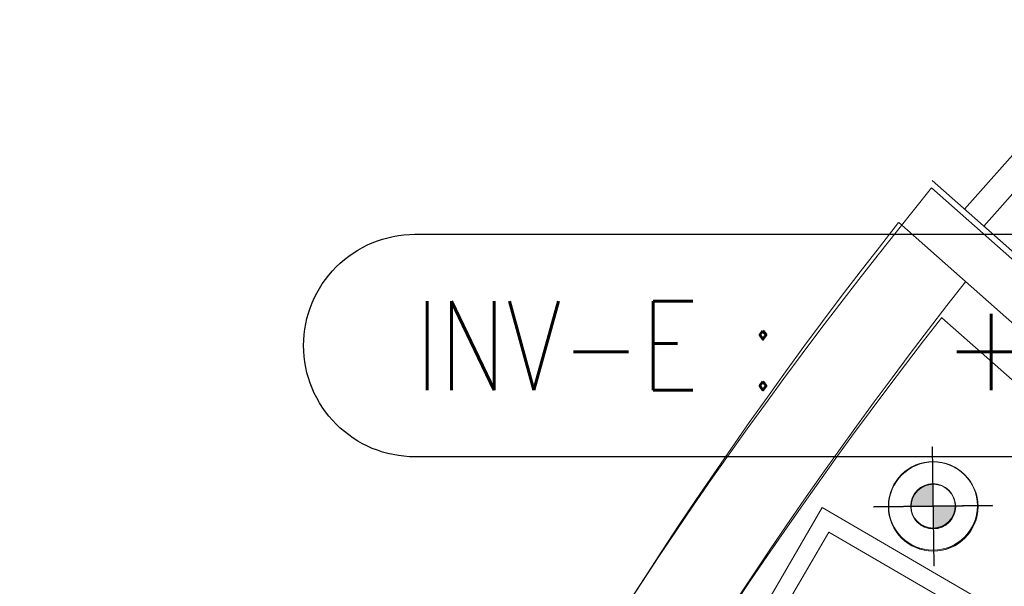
# Model space of a CAD drawing. Extents: x -750 to 58062, y -2404 to 18333.
# Tile 50 of 91: x 13565 to 15224, y 14552 to 15507. Entities that reach past the tile are written whole.
import ezdxf

# ---------------------------------------------------------------- set-up
doc = ezdxf.new("R2010")
doc.units = 0
doc.header["$MEASUREMENT"] = 0
doc.layers.add('GREY SCALE', color=9, linetype='Continuous', lineweight=0, true_color=0x808080)
doc.layers.add('GREYSCALE', color=9, linetype='Continuous', lineweight=0, true_color=0x808080)
doc.layers.add('PLUMBING-DW-PIPE-TAG', color=7, linetype='Continuous')
doc.styles.add('ROMANS-100', font='romans.shx', dxfattribs={"width": 0.8})

# ---------------------------------------------------------------- blocks, each defined once
blk = doc.blocks.new('FLOOR PLAN')
at = {"layer": 'GREYSCALE'}
h = blk.add_hatch(color=256, dxfattribs=at)
h.dxf.hatch_style = 1
h.paths.add_polyline_path([(15103.6, 14686.7), (15103.1, 14724.3, 0.414214), (15066, 14686.2)])
h.paths.add_polyline_path([(15103.6, 14686.7), (15104.1, 14649.1, 0.414214), (15141.2, 14687.2)])
h = blk.add_hatch(color=256, dxfattribs=at)
h.dxf.hatch_style = 1
h.paths.add_polyline_path([(15103.6, 14687.8), (15103.1, 14725.2, 0.414214), (15066.2, 14687.3)])
h.paths.add_polyline_path([(15103.6, 14687.8), (15104.1, 14650.4, 0.414214), (15141, 14688.3)])
h = blk.add_hatch(color=256, dxfattribs=at)
h.dxf.hatch_style = 1
h.paths.add_polyline_path([(15104.2, 14686.6), (15103.7, 14724.2, 0.414214), (15066.6, 14686.1)])
h.paths.add_polyline_path([(15104.2, 14686.6), (15104.6, 14649, 0.414214), (15141.7, 14687.1)])
at = {"layer": 'GREYSCALE', "ltscale": 0.25}
for p, q in [((15727.2, 15832), (15156.6, 15187.9)), ((15759.5, 15803.3), (15188.9, 15159.3)), ((15102.3, 15236.1), (15865.2, 14560.1)), ((15043.6, 15151.6), (15101.2, 15223.6)), ((15101.2, 15223.6), (15876.9, 14536.3)), ((15805, 14492.4), (15045.7, 15165.2)), ((15187.2, 15160.8), (15865.1, 14560.2)), ((15775.8, 14422.3), (15118.2, 15004.9))]:
    blk.add_line(p, q, dxfattribs=at)
at = {"layer": 'GREYSCALE'}
for p, q in [((15104.9, 14588.1), (15102.3, 14787.5)), ((15104.9, 14586.5), (15102.3, 14787)), ((15105.4, 14586.3), (15102.9, 14786.8)), ((14413.1, 13818.3), (14916.9, 14684.7)), ((14916.9, 14684.7), (15558, 14311.8)), ((15003.4, 14685.4), (15203.9, 14688)), ((15003.9, 14686.5), (15203.3, 14689.1)), ((15003.9, 14685.3), (15204.4, 14687.9)), ((14353.4, 13655.9), (14927.8, 14643.6)), ((14927.8, 14643.6), (15516.9, 14301))]:
    blk.add_line(p, q, dxfattribs=at)
for centre, radius in [((15103.6, 14686.7), 75.2), ((15103.6, 14687.8), 74.8), ((15104.2, 14686.6), 75.2), ((15103.6, 14686.7), 37.6), ((15103.6, 14687.8), 37.4), ((15104.2, 14686.6), 37.6)]:
    blk.add_circle(centre, radius, dxfattribs=at)
for radius, start, end in [(7752.9, 141.70885, 166.51663), (7602.5, 141.77328, 166.24476)]:
    blk.add_arc((21130.7, 10361.1), radius, start, end, dxfattribs=at)
at = {"layer": 'GREYSCALE', "ltscale": 0.25}
for centre, radius, start, end in [((21162.4, 10254.8), 7837, 141.32998, 165.79348), ((21207.4, 10240.1), 7731.9, 141.9568, 165.48374)]:
    blk.add_arc(centre, radius, start, end, dxfattribs=at)
blk = doc.blocks.new('INV-E')
at = {"layer": 'PLUMBING-DW-PIPE-TAG'}
blk.add_lwpolyline([(125, 125), (1125, 125, -0.414214), (1250, 0), (1250, 0, -0.414214), (1125, -125), (125, -125, -0.414214), (0, 0), (0, 0, -0.414214)], format="xyb", close=True, dxfattribs=at)
at = {"layer": 'PLUMBING-DW-PIPE-TAG', "insert": (125, 0), "char_height": 100, "attachment_point": 4, "style": 'ROMANS-100'}
blk.add_mtext_dynamic_manual_height_columns('INV-E :', width=553.251, gutter_width=1, heights=[0], dxfattribs=at)
at = {"layer": 'PLUMBING-DW-PIPE-TAG', "style": 'ROMANS-100'}
blk.add_attdef('INVE', (716.3, -50), '', height=100, dxfattribs=at)

msp = doc.modelspace()

# ---------------------------------------------------------------- block references
at = {"layer": 'GREY SCALE', "ltscale": 5}
msp.add_blockref('FLOOR PLAN', (0, 0), dxfattribs=at)
at = {"layer": 'PLUMBING-DW-PIPE-TAG'}
ref = msp.add_blockref('INV-E', (14043.3, 14957.9), dxfattribs=dict(at, xscale=1.5, yscale=1.5, zscale=1.5))
ref.add_attrib('INVE', '+1800', (15117.7, 14882.9), dxfattribs={"transparency": 16777216, "height": 150, "style": 'ROMANS-100'})

doc.saveas('drawing.dxf')
